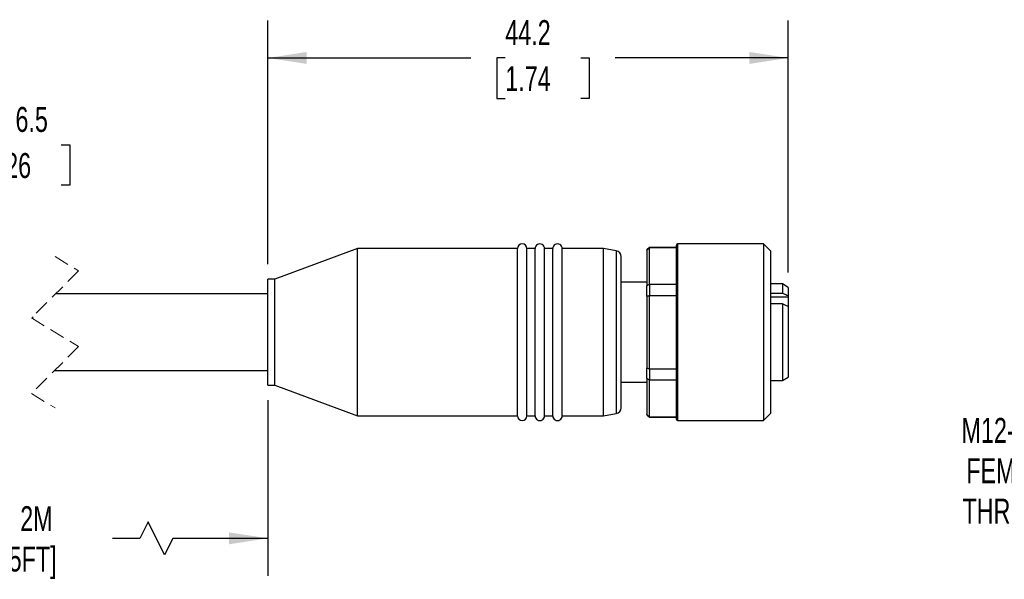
# Model space of a CAD drawing. Header units: millimetres. Extents: x 6 to 273, y 6 to 210.
# Tile 6 of 8: x 139 to 222, y 81 to 128. Entities that reach past the tile are written whole.
import ezdxf

# ---------------------------------------------------------------- set-up
doc = ezdxf.new("R2010")
doc.units = ezdxf.units.MM
doc.linetypes.add('SLD-Dashed', pattern=[1.905, 1.27, -0.635])
doc.linetypes.add('SLD-Solid', pattern=[0])
doc.layers.add('DIMENSIONS', color=140, linetype='SLD-Solid', lineweight=25)
doc.styles.add('SLDTEXTSTYLE0', font='TXT', dxfattribs={"width": 0.7})
doc.dimstyles.new('SLDDIMSTYLE0', dxfattribs={"dimtxt": 2.158008, "dimasz": 3.302, "dimexe": 0, "dimexo": 0.0625, "dimgap": 0.539502, "dimtad": 0, "dimtih": 1, "dimtoh": 1, "dimdec": 1, "dimrnd": 1e-09, "dimzin": 12, "dimdsep": 46, "dimtxsty": 'SLDTEXTSTYLE0', "dimsah": 1, "dimcen": 0.09, "dimadec": 0, "dimazin": 3, "dimtfac": 1, "dimtdec": 1, "dimtofl": 0, "dimtmove": 0, "dimatfit": 3, "dimfxl": 0, "dimfrac": 2, "dimtolj": 1, "dimtzin": 12, "dimarcsym": 0})
doc.dimstyles.new('SLDDIMSTYLE1', dxfattribs={"dimtxt": 2.158008, "dimasz": 3.302, "dimexe": 0, "dimexo": 0.0625, "dimgap": 0.539502, "dimtad": 0, "dimtih": 1, "dimtoh": 1, "dimdec": 1, "dimrnd": 1e-09, "dimzin": 12, "dimdsep": 46, "dimtxsty": 'SLDTEXTSTYLE0', "dimsah": 1, "dimcen": 0.09, "dimadec": 0, "dimazin": 3, "dimtfac": 1, "dimtdec": 1, "dimtmove": 0, "dimatfit": 0, "dimfxl": 0, "dimfrac": 2, "dimtolj": 1, "dimtzin": 12, "dimarcsym": 0})
doc.dimstyles.new('SLDDIMSTYLE3', dxfattribs={"dimtxt": 2.158008, "dimasz": 3.302, "dimexe": 0, "dimexo": 0.0625, "dimgap": 0.539502, "dimtad": 0, "dimtih": 1, "dimtoh": 1, "dimdec": 1, "dimrnd": 1e-09, "dimzin": 12, "dimdsep": 46, "dimtxsty": 'SLDTEXTSTYLE0', "dimsah": 1, "dimcen": 0, "dimadec": 0, "dimazin": 3, "dimtfac": 1, "dimtdec": 1, "dimtofl": 0, "dimtmove": 0, "dimatfit": 3, "dimfxl": 0, "dimfrac": 2, "dimtolj": 1, "dimtzin": 12, "dimarcsym": 0})

# ---------------------------------------------------------------- blocks, each defined once
blk = doc.blocks.new('_D_2')
at = {"layer": 'DIMENSIONS'}
for p, q in [((159.683, 107.508), (159.683, 128.204)), ((203.883, 106.82), (203.883, 128.204)), ((159.683, 125.029), (176.923, 125.029)), ((179.846, 125.029), (179.122, 125.029)), ((179.122, 125.029), (179.122, 121.599)), ((186.259, 125.029), (186.984, 125.029)), ((186.984, 125.029), (186.984, 121.599)), ((203.883, 125.029), (189.183, 125.029)), ((179.122, 121.599), (179.846, 121.599)), ((186.984, 121.599), (186.259, 121.599))]:
    blk.add_line(p, q, dxfattribs=at)
for points in [[(159.683, 125.029), (162.985, 124.521), (162.985, 125.537)], [(203.883, 125.029), (200.581, 125.537), (200.581, 124.521)]]:
    blk.add_solid(points, dxfattribs=at)
at = {"layer": 'DIMENSIONS', "char_height": 2.1167, "attachment_point": 1, "style": 'SLDTEXTSTYLE0'}
for s, insert in [('44.2', (179.846, 128.241)), ('1.74', (179.846, 124.328))]:
    blk.add_mtext(s, dxfattribs=dict(at, insert=insert))
blk = doc.blocks.new('_D_3')
at = {"layer": 'DIMENSIONS'}
for p, q in [((132.817, 117.655), (126.467, 117.655)), ((126.467, 117.655), (126.467, 104.988)), ((135.715, 117.655), (134.991, 117.655)), ((134.991, 117.655), (134.991, 114.226)), ((142.128, 117.655), (142.853, 117.655)), ((142.853, 117.655), (142.853, 114.226)), ((134.991, 114.226), (135.715, 114.226)), ((142.853, 114.226), (142.128, 114.226)), ((127.633, 104.988), (129.642, 104.988)), ((126.467, 98.488), (126.467, 92.138))]:
    blk.add_line(p, q, dxfattribs=at)
for points in [[(126.467, 104.988), (126.975, 108.29), (125.959, 108.29)], [(126.467, 98.488), (125.959, 95.186), (126.975, 95.186)]]:
    blk.add_solid(points, dxfattribs=at)
at = {"layer": 'DIMENSIONS', "char_height": 2.1167, "attachment_point": 1, "style": 'SLDTEXTSTYLE0'}
for s, insert in [('%%c', (134.984, 120.867)), ('6.5', (138.242, 120.867)), ('0.26', (135.715, 116.954))]:
    blk.add_mtext(s, dxfattribs=dict(at, insert=insert))
blk = doc.blocks.new('_D_4')
at = {"layer": 'DIMENSIONS'}
for p, q in [((118.042, 95.968), (118.042, 81.063)), ((159.683, 95.968), (159.683, 81.063)), ((149.503, 85.65), (148.798, 84.238)), ((150.914, 82.827), (149.503, 85.65)), ((118.042, 84.238), (134.979, 84.238)), ((148.798, 84.238), (146.489, 84.238)), ((151.62, 84.238), (150.914, 82.827)), ((159.683, 84.238), (151.62, 84.238))]:
    blk.add_line(p, q, dxfattribs=at)
for points in [[(118.042, 84.238), (121.344, 83.73), (121.344, 84.746)], [(159.683, 84.238), (156.381, 84.746), (156.381, 83.73)]]:
    blk.add_solid(points, dxfattribs=at)
at = {"layer": 'DIMENSIONS', "char_height": 2.1167, "attachment_point": 1, "style": 'SLDTEXTSTYLE0'}
for s, insert in [('2M', (138.647, 86.967)), ('[6.5FT]', (135.462, 83.537))]:
    blk.add_mtext(s, dxfattribs=dict(at, insert=insert))
blk = doc.blocks.new('_D_6')
at = {"layer": 'DIMENSIONS'}
for p, q in [((243.907, 97.524), (237.615, 90.02)), ((237.615, 90.02), (231.659, 90.02))]:
    blk.add_line(p, q, dxfattribs=at)
blk.add_solid([(243.907, 97.524), (241.396, 95.32), (242.175, 94.667)], dxfattribs=at)
at = {"layer": 'DIMENSIONS', "char_height": 2.1167, "attachment_point": 1, "style": 'SLDTEXTSTYLE0'}
for s, insert in [('M12-1.0', (218.602, 94.463)), ('FEMALE', (219.002, 91.034)), ('THREAD', (218.681, 87.604))]:
    blk.add_mtext(s, dxfattribs=dict(at, insert=insert))

msp = doc.modelspace()

# ---------------------------------------------------------------- linework, layer by layer
for p, q in [((167.283, 108.838), (160.283, 106.238)), ((180.883, 108.838), (167.283, 108.838)), ((167.283, 101.738), (167.283, 108.838)), ((180.883, 101.738), (180.883, 108.838)), ((182.383, 108.838), (181.683, 108.838)), ((181.683, 101.738), (181.683, 108.838)), ((182.383, 101.738), (182.383, 108.838)), ((183.883, 108.838), (183.183, 108.838)), ((183.183, 101.738), (183.183, 108.838)), ((183.883, 101.738), (183.883, 108.838)), ((188.183, 108.838), (184.683, 108.838)), ((184.683, 101.738), (184.683, 108.838)), ((189.27, 108.647), (188.183, 108.838)), ((188.183, 101.738), (188.183, 108.838)), ((192.083, 108.938), (191.883, 108.738)), ((191.883, 108.72), (191.883, 108.738)), ((194.383, 108.938), (192.083, 108.938)), ((192.083, 108.938), (192.083, 108.916)), ((192.083, 105.819), (192.083, 108.916)), ((194.383, 108.916), (192.083, 108.916)), ((194.383, 94.338), (194.383, 109.138)), ((201.783, 109.238), (194.483, 109.238)), ((194.483, 109.238), (194.483, 94.238)), ((202.383, 108.638), (201.783, 109.238)), ((201.783, 109.238), (201.783, 94.238)), ((189.27, 108.647), (189.27, 94.83)), ((189.683, 95.322), (189.683, 108.154)), ((191.883, 108.72), (191.883, 105.669)), ((202.383, 108.638), (202.383, 94.838)), ((160.283, 106.238), (159.683, 106.238)), ((159.683, 101.738), (159.683, 106.238)), ((160.283, 101.738), (160.283, 106.238)), ((191.883, 105.988), (189.683, 105.988)), ((191.883, 104.79), (191.883, 105.669)), ((192.083, 105.819), (192.083, 104.835)), ((192.083, 105.819), (194.383, 105.819)), ((203.383, 105.838), (202.383, 105.838)), ((203.883, 105.55), (203.383, 105.838)), ((203.383, 105.838), (203.383, 105.061)), ((203.883, 105.55), (203.883, 104.854)), ((159.683, 104.988), (141.638, 104.988)), ((191.883, 104.79), (191.883, 98.687)), ((192.083, 98.642), (192.083, 104.835)), ((194.383, 104.835), (192.083, 104.835)), ((202.383, 105.061), (203.383, 105.061)), ((203.883, 104.708), (202.383, 104.708)), ((203.883, 104.854), (203.883, 104.708)), ((203.883, 104.708), (203.883, 103.934)), ((203.383, 104.141), (202.383, 104.141)), ((203.383, 104.141), (203.383, 97.638)), ((203.883, 103.934), (203.883, 97.927)), ((139.683, 103.034), (139.683, 102.901)), ((159.683, 97.238), (159.683, 101.738)), ((160.283, 97.238), (160.283, 101.738)), ((167.283, 94.638), (167.283, 101.738)), ((180.883, 94.638), (180.883, 101.738)), ((181.683, 94.638), (181.683, 101.738)), ((182.383, 94.638), (182.383, 101.738)), ((183.183, 94.638), (183.183, 101.738)), ((183.883, 94.638), (183.883, 101.738)), ((184.683, 94.638), (184.683, 101.738)), ((188.183, 94.638), (188.183, 101.738)), ((141.563, 98.488), (159.683, 98.488)), ((191.883, 97.808), (191.883, 98.687)), ((192.083, 98.642), (192.083, 97.658)), ((192.083, 98.642), (194.383, 98.642)), ((203.383, 97.638), (203.883, 97.927)), ((159.683, 97.238), (160.283, 97.238)), ((160.283, 97.238), (167.283, 94.638)), ((189.683, 97.488), (191.883, 97.488)), ((191.883, 97.808), (191.883, 94.757)), ((194.383, 97.658), (192.083, 97.658)), ((192.083, 94.561), (192.083, 97.658)), ((202.383, 97.638), (203.383, 97.638)), ((167.283, 94.638), (180.883, 94.638)), ((181.683, 94.638), (182.383, 94.638)), ((183.183, 94.638), (183.883, 94.638)), ((184.683, 94.638), (188.183, 94.638)), ((188.183, 94.638), (189.27, 94.83)), ((191.883, 94.738), (191.883, 94.757)), ((191.883, 94.738), (192.083, 94.538)), ((192.083, 94.561), (194.383, 94.561)), ((192.083, 94.561), (192.083, 94.538)), ((192.083, 94.538), (194.383, 94.538)), ((201.783, 94.238), (202.383, 94.838)), ((194.483, 94.238), (201.783, 94.238))]:
    msp.add_line(p, q)
at = {"color": 7, "linetype": 'SLD-Dashed', "lineweight": 18}
for p, q in [((141.601, 108.163), (143.601, 106.951)), ((143.601, 106.951), (139.601, 102.951)), ((139.601, 102.951), (143.601, 100.526)), ((143.601, 100.526), (139.601, 96.526)), ((139.601, 96.526), (141.601, 95.313))]:
    msp.add_line(p, q, dxfattribs=at)
for centre, radius, start, end in [((181.283, 108.838), 0.4, 0.0002, 179.9998), ((182.783, 108.838), 0.4, 359.99993, 180.00007), ((184.283, 108.838), 0.4, 359.99993, 180.00007), ((194.483, 109.138), 0.1, 90.00208, 180.00112), ((189.183, 108.154), 0.5, 359.99916, 80.00031), ((181.283, 94.638), 0.4, 180.0002, 359.9998), ((182.783, 94.638), 0.4, 179.99993, 0.00007), ((184.283, 94.638), 0.4, 179.99993, 0.00007), ((189.183, 95.322), 0.5, 279.99969, 0.00084), ((194.483, 94.338), 0.1, 179.99888, 269.99792)]:
    msp.add_arc(centre, radius, start, end)
for points, knots in [([(192.083, 108.916), (192.046, 108.879), (191.979, 108.814), (191.913, 108.749), (191.883, 108.72)], [0, 0, 0, 0, 0.561727, 1, 1, 1, 1]), ([(191.883, 105.669), (191.921, 105.697), (191.987, 105.747), (192.054, 105.797), (192.083, 105.819)], [0, 0, 0, 0, 0.558083, 1, 1, 1, 1]), ([(192.083, 104.835), (192.046, 104.827), (191.979, 104.812), (191.913, 104.796), (191.883, 104.79)], [0, 0, 0, 0, 0.561748, 1, 1, 1, 1]), ([(203.383, 105.061), (203.478, 105.021), (203.645, 104.952), (203.812, 104.883), (203.883, 104.854)], [0, 0, 0, 0, 0.569187, 1, 1, 1, 1]), ([(203.883, 103.934), (203.792, 103.972), (203.625, 104.041), (203.458, 104.11), (203.383, 104.141)], [0, 0, 0, 0, 0.550768, 1, 1, 1, 1]), ([(191.883, 98.687), (191.921, 98.679), (191.987, 98.663), (192.054, 98.648), (192.083, 98.642)], [0, 0, 0, 0, 0.558277, 1, 1, 1, 1]), ([(192.083, 97.658), (192.046, 97.686), (191.979, 97.736), (191.913, 97.786), (191.883, 97.808)], [0, 0, 0, 0, 0.561934, 1, 1, 1, 1]), ([(191.883, 94.757), (191.921, 94.72), (191.987, 94.655), (192.054, 94.59), (192.083, 94.561)], [0, 0, 0, 0, 0.558285, 1, 1, 1, 1])]:
    msp.add_open_spline(points, degree=3, knots=knots)

# ---------------------------------------------------------------- dimensions: what is measured, and where the dimension line sits
at = {"layer": 'DIMENSIONS'}
dim = msp.add_linear_dim(base=(203.883, 125.029), p1=(159.683, 106.238), p2=(203.883, 105.55), angle=0, dimstyle='SLDDIMSTYLE0', dxfattribs=at)
dim.commit()
dim.dimension.update_dxf_attribs({"geometry": '_D_2', "text_midpoint": (183.053, 125.029), "dimtype": 160})
for base, p1, p2, angle, text, dimstyle, picture, middle in [((126.467, 98.488), (126.363, 104.988), (118.042, 98.488), 90, '%%c<>', 'SLDDIMSTYLE1', '_D_3', (126.467, 117.655)), ((159.683, 84.238), (118.042, 97.238), (159.683, 97.238), 0, '2M\\P[6.5FT]', 'SLDDIMSTYLE0', '_D_4', (140.734, 84.238))]:
    dim = msp.add_linear_dim(base=base, p1=p1, p2=p2, angle=angle, text=text, dimstyle=dimstyle, dxfattribs=at)
    dim.commit()
    dim.dimension.update_dxf_attribs({"geometry": picture, "text_midpoint": middle, "dimtype": 160})
dim = msp.add_diameter_dim_2p(p1=(250.975, 105.953), p2=(243.907, 97.524), text='M12-1.0\\PFEMALE\\PTHREAD', dimstyle='SLDDIMSTYLE3', override={"dimpost": '<>'}, dxfattribs=at)
dim.commit()
dim.dimension.update_dxf_attribs({"geometry": '_D_6', "text_midpoint": (224.537, 90.02), "dimtype": 163})

doc.saveas('drawing.dxf')
